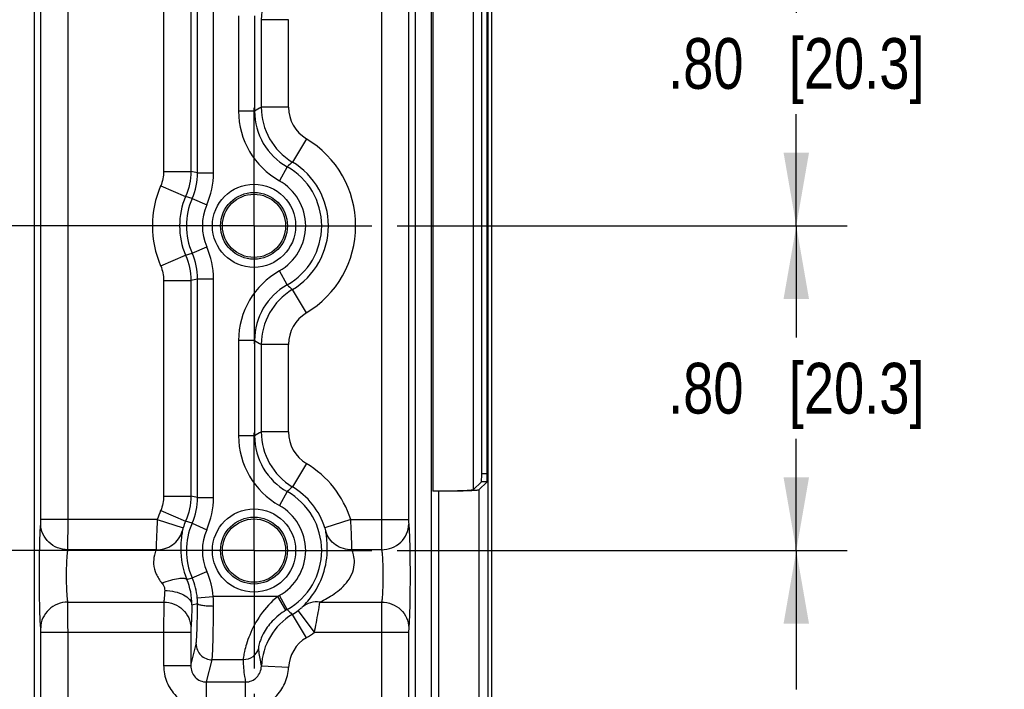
# Model space of a CAD drawing. Header units: inches. Extents: x 0 to 34, y 0 to 22.
# Tile 89 of 133: x 23.2 to 25.6, y 3.8 to 5.4. Entities that reach past the tile are written whole.
import ezdxf

# ---------------------------------------------------------------- set-up
doc = ezdxf.new("R2010")
doc.units = ezdxf.units.IN
doc.header["$LTSCALE"] = 1.87
doc.header["$MEASUREMENT"] = 0
doc.linetypes.add('CENTER', pattern=[0.6, 0.375, -0.075, 0.075, -0.075])
doc.layers.get('0').update_dxf_attribs({"linetype": 'CONTINUOUS'})
doc.layers.add('02___PRT_ALL_AXES', color=7, linetype='CONTINUOUS')
doc.layers.add('DIMENSIONS', color=7, linetype='CONTINUOUS')
doc.styles.get("Standard").update_dxf_attribs({"font": 'txt', "width": 0.8})
doc.dimstyles.new('DIMSTYLE_1', dxfattribs={"dimtxt": 0.125, "dimasz": 0.18, "dimexe": 0.125, "dimexo": 0.0625, "dimgap": 0.0625, "dimtad": 0, "dimtih": 1, "dimtoh": 1, "dimzin": 4, "dimdsep": 46, "dimtxsty": 'STANDARD', "dimblk": '_FILLED', "dimblk1": '_FILLED', "dimblk2": '_FILLED', "dimcen": 0.09, "dimadec": 0, "dimazin": 0, "dimtp": 0.001, "dimtm": 0.001, "dimtfac": 1, "dimtofl": 0, "dimtmove": 0, "dimatfit": 3, "dimldrblk": '_FILLED', "dimfxl": 1, "dimtolj": 1, "dimtzin": 4, "dimarcsym": 0})
doc.dimstyles.new('DIMSTYLE_2', dxfattribs={"dimtxt": 0.125, "dimasz": 0.18, "dimexe": 0.125, "dimexo": 0.0625, "dimgap": 0.0625, "dimtad": 0, "dimtih": 1, "dimtoh": 1, "dimzin": 4, "dimdsep": 46, "dimtxsty": 'STANDARD', "dimblk": '_FILLED', "dimblk1": '_FILLED', "dimblk2": '_FILLED', "dimcen": 0.09, "dimadec": 0, "dimazin": 0, "dimtp": 0.01, "dimtm": 0.01, "dimtfac": 1, "dimtofl": 0, "dimtmove": 0, "dimatfit": 3, "dimldrblk": '_FILLED', "dimfxl": 1, "dimtolj": 1, "dimtzin": 4, "dimarcsym": 0})

# ---------------------------------------------------------------- blocks, each defined once
blk = doc.blocks.new('_FILLED')
at = {"color": 0, "linetype": 'BYBLOCK'}
blk.add_solid([(0, 0), (-1, 0.174), (-1, -0.174)], dxfattribs=at)
blk = doc.blocks.new('*D7')
at = {"layer": 'DIMENSIONS', "color": 6, "linetype": 'CONTINUOUS'}
for p, q in [((24.1097, 4.1152), (25.2178, 4.1152)), ((25.0928, 4.1152), (25.0928, 3.7729)), ((25.0928, 3.1807), (25.0928, 3.5229)), ((24.3053, 3.1807), (25.2178, 3.1807))]:
    blk.add_line(p, q, dxfattribs=at)
at = {"layer": 'DIMENSIONS', "color": 6, "linetype": 'CONTINUOUS', "xscale": 0.18, "yscale": 0.18, "zscale": 0.18}
for p, rotation in [((25.0928, 4.1152), 90), ((25.0928, 3.1807), 270)]:
    blk.add_blockref('_FILLED', p, dxfattribs=dict(at, rotation=rotation))
at = {"layer": 'DIMENSIONS', "color": 6, "linetype": 'CONTINUOUS', "insert": (25.0928, 3.7104), "char_height": 0.125, "width": 1.025, "attachment_point": 2, "line_spacing_factor": 0.9}
blk.add_mtext('.93{\\Ftxt.shx;\\W1.000000;\\H0.125000; }[23.7]', dxfattribs=at)
blk = doc.blocks.new('*D8')
at = {"layer": 'DIMENSIONS', "color": 6, "linetype": 'CONTINUOUS'}
for p, q in [((24.1097, 4.9152), (25.2178, 4.9152)), ((25.0928, 4.9152), (25.0928, 4.6402)), ((25.0928, 4.1152), (25.0928, 4.3902)), ((24.1097, 4.1152), (25.2178, 4.1152))]:
    blk.add_line(p, q, dxfattribs=at)
at = {"layer": 'DIMENSIONS', "color": 6, "linetype": 'CONTINUOUS', "xscale": 0.18, "yscale": 0.18, "zscale": 0.18}
for p, rotation in [((25.0928, 4.9152), 90), ((25.0928, 4.1152), 270)]:
    blk.add_blockref('_FILLED', p, dxfattribs=dict(at, rotation=rotation))
at = {"layer": 'DIMENSIONS', "color": 6, "linetype": 'CONTINUOUS', "insert": (25.0928, 4.5777), "char_height": 0.125, "width": 1.025, "attachment_point": 2, "line_spacing_factor": 0.9}
blk.add_mtext('.80{\\Ftxt.shx;\\W1.000000;\\H0.125000; }[20.3]', dxfattribs=at)
blk = doc.blocks.new('*D9')
at = {"layer": 'DIMENSIONS', "color": 6, "linetype": 'CONTINUOUS'}
for p, q in [((24.1097, 5.7152), (25.2178, 5.7152)), ((25.0928, 5.7152), (25.0928, 5.4402)), ((25.0928, 4.9152), (25.0928, 5.1902)), ((24.1097, 4.9152), (25.2178, 4.9152))]:
    blk.add_line(p, q, dxfattribs=at)
at = {"layer": 'DIMENSIONS', "color": 6, "linetype": 'CONTINUOUS', "xscale": 0.18, "yscale": 0.18, "zscale": 0.18}
for p, rotation in [((25.0928, 5.7152), 90), ((25.0928, 4.9152), 270)]:
    blk.add_blockref('_FILLED', p, dxfattribs=dict(at, rotation=rotation))
at = {"layer": 'DIMENSIONS', "color": 6, "linetype": 'CONTINUOUS', "insert": (25.0928, 5.3777), "char_height": 0.125, "width": 1.025, "attachment_point": 2, "line_spacing_factor": 0.9}
blk.add_mtext('.80{\\Ftxt.shx;\\W1.000000;\\H0.125000; }[20.3]', dxfattribs=at)
blk = doc.blocks.new('*D12')
at = {"layer": 'DIMENSIONS', "color": 6, "linetype": 'CONTINUOUS'}
for p, q in [((19.0324, 3.7623), (19.0324, 2.3057)), ((23.7568, 3.7623), (23.7568, 2.3057)), ((19.0324, 2.4307), (20.8196, 2.4307)), ((23.7568, 2.4307), (21.9696, 2.4307))]:
    blk.add_line(p, q, dxfattribs=at)
at = {"layer": 'DIMENSIONS', "color": 6, "linetype": 'CONTINUOUS', "xscale": 0.18, "yscale": 0.18, "zscale": 0.18, "rotation": 180}
blk.add_blockref('_FILLED', (19.0324, 2.4307), dxfattribs=at)
at = {"layer": 'DIMENSIONS', "color": 6, "linetype": 'CONTINUOUS', "xscale": 0.18, "yscale": 0.18, "zscale": 0.18}
blk.add_blockref('_FILLED', (23.7568, 2.4307), dxfattribs=at)
at = {"layer": 'DIMENSIONS', "color": 6, "linetype": 'CONTINUOUS', "insert": (21.3946, 2.4932), "char_height": 0.125, "width": 1.025, "attachment_point": 2, "line_spacing_factor": 0.9}
blk.add_mtext('4.72{\\Ftxt.shx;\\W1.000000;\\H0.125000; }[120]', dxfattribs=at)
blk = doc.blocks.new('*D14')
at = {"layer": 'DIMENSIONS', "color": 2, "linetype": 'CONTINUOUS'}
for p, q in [((11.3967, 4.6922), (11.3967, 0.8057)), ((24.3428, 3.2182), (24.3428, 0.8057)), ((11.3967, 0.9307), (17.1448, 0.9307)), ((24.3428, 0.9307), (18.5948, 0.9307))]:
    blk.add_line(p, q, dxfattribs=at)
at = {"layer": 'DIMENSIONS', "color": 2, "linetype": 'CONTINUOUS', "xscale": 0.18, "yscale": 0.18, "zscale": 0.18, "rotation": 180}
blk.add_blockref('_FILLED', (11.3967, 0.9307), dxfattribs=at)
at = {"layer": 'DIMENSIONS', "color": 2, "linetype": 'CONTINUOUS', "xscale": 0.18, "yscale": 0.18, "zscale": 0.18}
blk.add_blockref('_FILLED', (24.3428, 0.9307), dxfattribs=at)
at = {"layer": 'DIMENSIONS', "color": 2, "linetype": 'CONTINUOUS', "insert": (17.8698, 0.9932), "char_height": 0.125, "width": 1.325, "attachment_point": 2, "line_spacing_factor": 0.9}
blk.add_mtext('12.95{\\Ftxt.shx;\\W1.000000;\\H0.125000; }[328.8]', dxfattribs=at)
blk = doc.blocks.new('*D19')
at = {"layer": 'DIMENSIONS', "color": 2, "linetype": 'CONTINUOUS'}
for p, q in [((24.1097, 4.1152), (25.2178, 4.1152)), ((25.0928, 4.1152), (25.0928, 3.7729)), ((25.0928, 3.1807), (25.0928, 3.5229)), ((24.3053, 3.1807), (25.2178, 3.1807))]:
    blk.add_line(p, q, dxfattribs=at)
at = {"layer": 'DIMENSIONS', "color": 2, "linetype": 'CONTINUOUS', "xscale": 0.18, "yscale": 0.18, "zscale": 0.18}
for p, rotation in [((25.0928, 4.1152), 90), ((25.0928, 3.1807), 270)]:
    blk.add_blockref('_FILLED', p, dxfattribs=dict(at, rotation=rotation))
at = {"layer": 'DIMENSIONS', "color": 2, "linetype": 'CONTINUOUS', "insert": (25.0928, 3.7104), "char_height": 0.125, "width": 1.025, "attachment_point": 2, "line_spacing_factor": 0.9}
blk.add_mtext('.93{\\Ftxt.shx;\\W1.000000;\\H0.125000; }[23.7]', dxfattribs=at)
blk = doc.blocks.new('*D20')
at = {"layer": 'DIMENSIONS', "color": 2, "linetype": 'CONTINUOUS'}
for p, q in [((24.1097, 4.9152), (25.2178, 4.9152)), ((25.0928, 4.9152), (25.0928, 4.6402)), ((25.0928, 4.1152), (25.0928, 4.3902)), ((24.1097, 4.1152), (25.2178, 4.1152))]:
    blk.add_line(p, q, dxfattribs=at)
at = {"layer": 'DIMENSIONS', "color": 2, "linetype": 'CONTINUOUS', "xscale": 0.18, "yscale": 0.18, "zscale": 0.18}
for p, rotation in [((25.0928, 4.9152), 90), ((25.0928, 4.1152), 270)]:
    blk.add_blockref('_FILLED', p, dxfattribs=dict(at, rotation=rotation))
at = {"layer": 'DIMENSIONS', "color": 2, "linetype": 'CONTINUOUS', "insert": (25.0928, 4.5777), "char_height": 0.125, "width": 1.025, "attachment_point": 2, "line_spacing_factor": 0.9}
blk.add_mtext('.80{\\Ftxt.shx;\\W1.000000;\\H0.125000; }[20.3]', dxfattribs=at)
blk = doc.blocks.new('*D21')
at = {"layer": 'DIMENSIONS', "color": 2, "linetype": 'CONTINUOUS'}
for p, q in [((24.1097, 5.7152), (25.2178, 5.7152)), ((25.0928, 5.7152), (25.0928, 5.4402)), ((25.0928, 4.9152), (25.0928, 5.1902)), ((24.1097, 4.9152), (25.2178, 4.9152))]:
    blk.add_line(p, q, dxfattribs=at)
at = {"layer": 'DIMENSIONS', "color": 2, "linetype": 'CONTINUOUS', "xscale": 0.18, "yscale": 0.18, "zscale": 0.18}
for p, rotation in [((25.0928, 5.7152), 90), ((25.0928, 4.9152), 270)]:
    blk.add_blockref('_FILLED', p, dxfattribs=dict(at, rotation=rotation))
at = {"layer": 'DIMENSIONS', "color": 2, "linetype": 'CONTINUOUS', "insert": (25.0928, 5.3777), "char_height": 0.125, "width": 1.025, "attachment_point": 2, "line_spacing_factor": 0.9}
blk.add_mtext('.80{\\Ftxt.shx;\\W1.000000;\\H0.125000; }[20.3]', dxfattribs=at)
blk = doc.blocks.new('*D22')
at = {"layer": 'DIMENSIONS', "color": 2, "linetype": 'CONTINUOUS'}
for p, q in [((19.0324, 3.7623), (19.0324, 2.3057)), ((23.7568, 3.7623), (23.7568, 2.3057)), ((19.0324, 2.4307), (20.8196, 2.4307)), ((23.7568, 2.4307), (21.9696, 2.4307))]:
    blk.add_line(p, q, dxfattribs=at)
at = {"layer": 'DIMENSIONS', "color": 2, "linetype": 'CONTINUOUS', "xscale": 0.18, "yscale": 0.18, "zscale": 0.18, "rotation": 180}
blk.add_blockref('_FILLED', (19.0324, 2.4307), dxfattribs=at)
at = {"layer": 'DIMENSIONS', "color": 2, "linetype": 'CONTINUOUS', "xscale": 0.18, "yscale": 0.18, "zscale": 0.18}
blk.add_blockref('_FILLED', (23.7568, 2.4307), dxfattribs=at)
at = {"layer": 'DIMENSIONS', "color": 2, "linetype": 'CONTINUOUS', "insert": (21.3946, 2.4932), "char_height": 0.125, "width": 1.025, "attachment_point": 2, "line_spacing_factor": 0.9}
blk.add_mtext('4.72{\\Ftxt.shx;\\W1.000000;\\H0.125000; }[120]', dxfattribs=at)

msp = doc.modelspace()

# ---------------------------------------------------------------- linework, layer by layer
at = {"color": 7, "linetype": 'CONTINUOUS'}
for p, q in [((24.3326, 6.5373), (24.3326, 3.293)), ((24.3428, 3.2807), (24.3428, 6.5497)), ((23.2148, 6.4601), (23.2148, 3.3703)), ((24.1544, 3.3703), (24.1544, 6.4601)), ((24.1938, 3.3703), (24.1938, 6.4601)), ((23.2316, 4.1914), (23.2316, 5.639)), ((23.2985, 4.1914), (23.2985, 5.639)), ((24.0708, 5.639), (24.0708, 4.1914)), ((24.1377, 5.639), (24.1377, 4.1914)), ((23.5341, 5.5809), (23.5341, 5.0494)), ((23.601, 5.5809), (23.601, 5.0494)), ((23.6177, 5.046), (23.6177, 5.5844)), ((23.657, 5.046), (23.657, 5.5844)), ((24.1971, 5.5692), (24.1971, 4.2612)), ((24.2971, 5.5658), (24.2971, 4.2646)), ((24.3177, 4.3043), (24.3177, 5.5261)), ((24.3315, 4.3043), (24.3315, 5.5261)), ((23.7188, 5.4326), (23.7188, 5.1977)), ((23.7581, 5.4326), (23.7581, 5.1977)), ((23.8418, 5.423), (23.7749, 5.423)), ((23.7749, 5.2074), (23.7749, 5.423)), ((23.8418, 5.2074), (23.8418, 5.423)), ((23.7581, 5.1977), (23.7188, 5.1977)), ((23.8418, 5.2074), (23.7749, 5.2074)), ((23.8857, 5.1298), (23.8512, 5.0724)), ((23.5341, 5.0494), (23.601, 5.0494)), ((23.6177, 5.046), (23.657, 5.046)), ((23.8385, 5.0605), (23.8192, 5.0262)), ((23.5268, 5.0138), (23.5882, 4.9874)), ((23.6043, 4.9825), (23.5882, 4.9874)), ((23.6043, 4.9825), (23.6403, 4.9666)), ((23.6043, 4.8479), (23.6403, 4.8638)), ((23.5268, 4.8166), (23.5882, 4.8429)), ((23.5882, 4.8429), (23.6043, 4.8479)), ((23.8385, 4.7699), (23.8192, 4.8042)), ((23.5341, 4.7809), (23.601, 4.7809)), ((23.5341, 4.7809), (23.5341, 4.2494)), ((23.601, 4.7809), (23.601, 4.2494)), ((23.6177, 4.7844), (23.657, 4.7844)), ((23.6177, 4.246), (23.6177, 4.7844)), ((23.657, 4.246), (23.657, 4.7844)), ((23.8857, 4.7006), (23.8512, 4.758)), ((23.7581, 4.6326), (23.7188, 4.6326)), ((23.7188, 4.6326), (23.7188, 4.3977)), ((23.7581, 4.6326), (23.7581, 4.3977)), ((23.8418, 4.623), (23.7749, 4.623)), ((23.7749, 4.4074), (23.7749, 4.623)), ((23.8418, 4.4074), (23.8418, 4.623)), ((23.7581, 4.3977), (23.7188, 4.3977)), ((23.8418, 4.4074), (23.7749, 4.4074)), ((23.8857, 4.3298), (23.8512, 4.2724)), ((24.3315, 4.3043), (24.3177, 4.3043)), ((24.2971, 4.2646), (24.3171, 4.2846)), ((24.3108, 4.2646), (24.3309, 4.2846)), ((24.3309, 4.2846), (24.3171, 4.2846)), ((23.5341, 4.2494), (23.601, 4.2494)), ((23.6177, 4.246), (23.657, 4.246)), ((23.8385, 4.2605), (23.8192, 4.2262)), ((24.2109, 4.2612), (24.1971, 4.2612)), ((24.2109, 4.2612), (24.2109, 3.3703)), ((24.3108, 4.2646), (24.3108, 3.3703)), ((23.5268, 4.2138), (23.5882, 4.1874)), ((23.2313, 4.1802), (23.2316, 4.1914)), ((23.5184, 4.1914), (23.2316, 4.1914)), ((23.2982, 4.1171), (23.2985, 4.1914)), ((23.5184, 4.1914), (23.5821, 4.171)), ((23.6043, 4.1825), (23.5882, 4.1874)), ((23.6043, 4.1825), (23.6403, 4.1666)), ((23.9952, 4.1914), (23.9315, 4.171)), ((23.9952, 4.1914), (24.1377, 4.1914)), ((23.5154, 4.1171), (23.2982, 4.1171)), ((24.0711, 4.1171), (23.9982, 4.1171)), ((23.6043, 4.0479), (23.6403, 4.0638)), ((23.5914, 4.0439), (23.6043, 4.0479)), ((23.8385, 3.9699), (23.8192, 4.0042)), ((23.2982, 3.9883), (23.5344, 3.9883)), ((23.5344, 3.9883), (23.5341, 3.914)), ((23.6037, 3.9815), (23.6177, 3.9844)), ((23.6171, 3.9984), (23.6563, 4.0019)), ((23.8153, 4.0019), (23.6563, 4.0019)), ((23.8353, 3.9681), (23.8153, 4.0019)), ((23.9193, 3.9883), (24.0711, 3.9883)), ((24.0711, 3.9883), (24.0708, 3.914)), ((23.8857, 3.9006), (23.8512, 3.958)), ((23.9057, 3.914), (23.8659, 3.9678)), ((23.2316, 3.914), (23.601, 3.914)), ((23.2316, 3.2395), (23.2316, 3.914)), ((23.2985, 3.1966), (23.2985, 3.914)), ((23.5341, 3.914), (23.5341, 3.8319)), ((23.6013, 3.9251), (23.601, 3.914)), ((23.601, 3.914), (23.601, 3.8319)), ((23.9057, 3.914), (24.1377, 3.914)), ((24.0708, 3.914), (24.0708, 3.6899)), ((24.138, 3.9251), (24.1377, 3.914)), ((24.1377, 3.914), (24.1377, 3.6732)), ((23.601, 3.8319), (23.6141, 3.885)), ((23.6399, 3.7914), (23.6535, 3.846)), ((23.73, 3.846), (23.6535, 3.846)), ((23.5341, 3.8319), (23.601, 3.8319)), ((23.8419, 3.8271), (23.775, 3.8301)), ((23.6399, 3.7914), (23.7361, 3.7914)), ((23.6399, 3.7251), (23.6399, 3.7914)), ((23.7361, 3.7251), (23.7361, 3.7914))]:
    msp.add_line(p, q, dxfattribs=at)
for centre, radius in [((23.7568, 4.9152), 0.1025), ((23.7568, 4.9152), 0.0824), ((23.7568, 4.9152), 0.0779), ((23.7568, 4.1152), 0.1025), ((23.7568, 4.1152), 0.0824), ((23.7568, 4.1152), 0.0779)]:
    msp.add_circle(centre, radius, dxfattribs=at)
for centre, radius, start, end in [((23.9323, 5.423), 0.1575, 120.9998, 179.9836), ((23.9155, 5.1977), 0.1967, 179.9999, 240.6759), ((24.431, 4.0476), 1.3325, 119.4974, 120.327), ((23.9155, 5.1977), 0.1573, 179.9862, 240.6903), ((23.9323, 5.2074), 0.1575, 180.0164, 239.0002), ((23.9323, 5.2074), 0.0905, 180.002, 239.0145), ((23.7568, 4.9152), 0.2503, 300.9834, 59.0166), ((24.2145, 4.67), 0.5421, 132.0723, 133.9189), ((23.7568, 4.9152), 0.1834, 300.9834, 59.0166), ((22.9441, 1.8518), 3.2644, 78.0911, 78.3909), ((23.7568, 4.9152), 0.1667, 299.3257, 60.6744), ((23.7568, 4.9152), 0.1273, 299.3242, 60.6758), ((23.7568, 4.9152), 0.2503, 156.7995, 203.2005), ((23.7568, 4.9152), 0.1834, 156.7995, 203.2005), ((23.7568, 4.9152), 0.1667, 156.1998, 203.8002), ((23.7568, 4.9152), 0.1273, 156.1998, 203.8002), ((23.9155, 4.6326), 0.1967, 119.3241, 180.0001), ((22.9441, 7.9786), 3.2644, 281.609, 281.9089), ((23.9155, 4.6327), 0.1573, 119.3095, 180.0136), ((23.9323, 4.623), 0.1575, 120.9998, 179.9836), ((24.2145, 5.1604), 0.5421, 226.08, 227.9266), ((23.9323, 4.623), 0.0905, 120.9855, 179.998), ((24.431, 5.7828), 1.3326, 239.6717, 240.5013), ((23.9155, 4.3977), 0.1967, 179.9999, 240.6759), ((24.431, 3.2476), 1.3325, 119.4974, 120.327), ((23.9155, 4.3977), 0.1573, 179.9862, 240.6903), ((23.9323, 4.4074), 0.1575, 180.0164, 239.0002), ((23.9323, 4.4074), 0.0905, 180.002, 239.0145), ((23.7568, 4.1152), 0.2503, 17.7258, 59.0166), ((24.2145, 3.87), 0.5421, 132.0723, 133.9189), ((23.7568, 4.1152), 0.1834, 17.7258, 59.0166), ((22.9441, 1.0518), 3.2644, 78.0911, 78.3909), ((23.7568, 4.1152), 0.1667, 299.3242, 60.6744), ((23.7568, 4.1152), 0.1273, 299.3242, 60.6758), ((23.7568, 4.1152), 0.2503, 156.7995, 162.2742), ((23.7568, 4.1152), 0.1834, 156.7995, 162.2742), ((23.7568, 4.1152), 0.1667, 156.1998, 203.8002), ((23.7568, 4.1152), 0.1273, 156.1998, 203.8002), ((23.4591, 3.9841), 0.198, 5.162, 23.7417), ((23.4491, 3.9834), 0.1546, 359.2964, 23.018), ((23.4594, 3.9842), 0.1583, 5.1628, 23.7442), ((23.9161, 3.8317), 0.1978, 119.3276, 120.6326), ((23.4708, 3.9854), 0.1468, 359.6208, 5.0994), ((23.3267, 3.9799), 0.3303, 359.7759, 3.8274), ((23.9323, 3.823), 0.1575, 120.9998, 177.3902), ((23.9157, 3.8322), 0.1579, 119.3157, 120.6243), ((24.2144, 4.3605), 0.5422, 226.0942, 227.9409), ((23.7568, 4.1152), 0.1834, 300.9834, 306.4981), ((23.7568, 4.1152), 0.2503, 300.9834, 306.4981), ((23.9323, 3.823), 0.0905, 120.9851, 177.4038)]:
    msp.add_arc(centre, radius, start, end, dxfattribs=at)
for centre in [(24.3171, 4.3043), (24.3308, 4.3043)]:
    msp.add_ellipse(centre, major_axis=(0, 0.0197), ratio=0.034921, start_param=-3.106686, end_param=-1.570796, dxfattribs=at)
for points in [[(23.5341, 5.0494), (23.5341, 5.0373), (23.5316, 5.0249), (23.5268, 5.0138)], [(23.601, 5.0494), (23.601, 5.0283), (23.5966, 5.0068), (23.5882, 4.9874)], [(23.6043, 4.9825), (23.613, 5.0022), (23.6177, 5.0243), (23.6177, 5.046)], [(23.6403, 4.9666), (23.6512, 4.9913), (23.657, 5.0189), (23.657, 5.046)], [(23.657, 4.7844), (23.657, 4.8115), (23.6512, 4.8391), (23.6403, 4.8638)], [(23.5882, 4.8429), (23.5966, 4.8235), (23.601, 4.802), (23.601, 4.7809)], [(23.6177, 4.7844), (23.6177, 4.8061), (23.613, 4.8281), (23.6043, 4.8479)], [(23.5268, 4.8166), (23.5316, 4.8054), (23.5341, 4.7931), (23.5341, 4.7809)], [(23.5341, 4.2494), (23.5341, 4.2373), (23.5316, 4.2249), (23.5268, 4.2138)], [(23.601, 4.2494), (23.601, 4.2283), (23.5966, 4.2068), (23.5882, 4.1874)], [(23.6043, 4.1825), (23.613, 4.2022), (23.6177, 4.2243), (23.6177, 4.246)], [(23.6403, 4.1666), (23.6512, 4.1913), (23.657, 4.2189), (23.657, 4.246)]]:
    msp.add_open_spline(points, degree=3, dxfattribs=at)
for points, knots in [([(24.2971, 4.2646), (24.2965, 4.264), (24.2937, 4.264), (24.2888, 4.2632), (24.2807, 4.2628), (24.2702, 4.2623), (24.2573, 4.2619), (24.2369, 4.2615), (24.2208, 4.2613), (24.2097, 4.2612)], [0, 0, 0, 0, 0.025703, 0.085524, 0.178017, 0.300371, 0.449076, 0.619376, 1, 1, 1, 1]), ([(24.3108, 4.2646), (24.3106, 4.2644), (24.3097, 4.2642), (24.308, 4.2638), (24.3054, 4.2635), (24.3001, 4.2631), (24.2915, 4.2626), (24.2791, 4.2621), (24.2641, 4.2617), (24.2407, 4.2613), (24.2223, 4.2612), (24.2097, 4.2612)], [0, 0, 0, 0, 0.00861, 0.026008, 0.052258, 0.087219, 0.181868, 0.306568, 0.456597, 0.626468, 1, 1, 1, 1]), ([(23.2313, 3.9251), (23.2306, 3.9316), (23.2298, 3.9481), (23.2284, 3.9906), (23.2279, 4.0527), (23.2284, 4.1148), (23.2298, 4.1573), (23.2306, 4.1737), (23.2313, 4.1802)], [0, 0, 0, 0, 0.076843, 0.193551, 0.5, 0.806448, 0.923156, 1, 1, 1, 1]), ([(23.2982, 4.1171), (23.2895, 4.1172), (23.2722, 4.1206), (23.2502, 4.1345), (23.2351, 4.1554), (23.2314, 4.1721), (23.2313, 4.1802)], [0, 0, 0, 0, 0.256111, 0.509215, 0.756946, 1, 1, 1, 1]), ([(23.5184, 4.1914), (23.518, 4.1834), (23.5169, 4.1587), (23.5158, 4.1339), (23.5154, 4.1171)], [0, 0, 0, 0, 0.321684, 1, 1, 1, 1]), ([(23.9982, 4.1171), (23.9981, 4.1209), (23.9973, 4.1457), (23.9962, 4.1704), (23.9952, 4.1914)], [0, 0, 0, 0, 0.153486, 1, 1, 1, 1]), ([(24.0708, 4.1914), (24.0708, 4.1834), (24.0709, 4.1586), (24.0708, 4.1339), (24.0711, 4.1171)], [0, 0, 0, 0, 0.321742, 1, 1, 1, 1]), ([(24.0711, 4.1171), (24.0797, 4.1172), (24.097, 4.1205), (24.1191, 4.1345), (24.1342, 4.1554), (24.1379, 4.1721), (24.138, 4.1802)], [0, 0, 0, 0, 0.256111, 0.509215, 0.756946, 1, 1, 1, 1]), ([(24.1377, 4.1914), (24.1377, 4.1902), (24.1378, 4.1865), (24.1377, 4.1828), (24.138, 4.1802)], [0, 0, 0, 0, 0.321678, 1, 1, 1, 1]), ([(24.138, 4.1802), (24.1386, 4.1737), (24.1395, 4.1573), (24.1409, 4.1148), (24.1414, 4.0527), (24.1409, 3.9906), (24.1395, 3.9481), (24.1386, 3.9316), (24.138, 3.9251)], [0, 0, 0, 0, 0.076844, 0.193552, 0.5, 0.806449, 0.923156, 1, 1, 1, 1]), ([(23.5154, 4.1171), (23.5296, 4.1168), (23.5585, 4.125), (23.5763, 4.1497), (23.58, 4.1628)], [0, 0, 0, 0, 0.509032, 1, 1, 1, 1]), ([(23.58, 4.1628), (23.5793, 4.1576), (23.5772, 4.1437), (23.5745, 4.1035), (23.5814, 4.068), (23.5914, 4.0439)], [0, 0, 0, 0, 0.130424, 0.351102, 1, 1, 1, 1]), ([(23.5821, 4.171), (23.5818, 4.1701), (23.581, 4.1674), (23.5802, 4.1646), (23.58, 4.1628)], [0, 0, 0, 0, 0.357236, 1, 1, 1, 1]), ([(23.8758, 3.976), (23.8851, 3.9856), (23.9082, 4.0119), (23.9331, 4.0638), (23.9389, 4.1144), (23.9359, 4.1473), (23.9342, 4.1585), (23.9336, 4.1628)], [0, 0, 0, 0, 0.197937, 0.513385, 0.832202, 0.935964, 1, 1, 1, 1]), ([(23.9336, 4.1628), (23.9336, 4.1632), (23.9331, 4.166), (23.9323, 4.1687), (23.9315, 4.171)], [0, 0, 0, 0, 0.131764, 1, 1, 1, 1]), ([(23.9982, 4.1171), (23.984, 4.1168), (23.9551, 4.125), (23.9374, 4.1497), (23.9336, 4.1628)], [0, 0, 0, 0, 0.509031, 1, 1, 1, 1]), ([(23.2982, 3.9883), (23.2975, 3.9916), (23.2967, 3.9999), (23.2953, 4.0213), (23.2948, 4.0527), (23.2953, 4.0841), (23.2967, 4.1055), (23.2975, 4.1138), (23.2982, 4.1171)], [0, 0, 0, 0, 0.077147, 0.193831, 0.500016, 0.806192, 0.922866, 1, 1, 1, 1]), ([(23.5154, 4.1171), (23.514, 4.1126), (23.5102, 4.1015), (23.5083, 4.0808), (23.5145, 4.0565), (23.5243, 4.0417), (23.53, 4.0349)], [0, 0, 0, 0, 0.159581, 0.402566, 0.696311, 1, 1, 1, 1]), ([(23.9193, 3.9883), (23.9312, 3.9942), (23.9497, 4.0044), (23.9727, 4.0224), (23.9891, 4.0402), (24.001, 4.0617), (24.0053, 4.0843), (24.003, 4.1029), (23.9995, 4.113), (23.9982, 4.1171)], [0, 0, 0, 0, 0.238432, 0.375981, 0.520395, 0.668657, 0.809038, 0.923914, 1, 1, 1, 1]), ([(24.0711, 4.1171), (24.0717, 4.1138), (24.0726, 4.1055), (24.074, 4.0841), (24.0745, 4.0527), (24.074, 4.0213), (24.0726, 3.9999), (24.0717, 3.9916), (24.0711, 3.9883)], [0, 0, 0, 0, 0.077134, 0.193809, 0.499985, 0.806171, 0.922854, 1, 1, 1, 1]), ([(23.53, 4.0349), (23.5371, 4.0377), (23.5504, 4.0423), (23.569, 4.0466), (23.582, 4.048), (23.5901, 4.0461), (23.5914, 4.0439)], [0, 0, 0, 0, 0.359905, 0.664627, 0.881067, 1, 1, 1, 1]), ([(23.53, 4.0349), (23.5311, 4.0336), (23.5349, 4.0283), (23.537, 4.0216), (23.5368, 4.0168)], [0, 0, 0, 0, 0.264688, 1, 1, 1, 1]), ([(23.5368, 4.0168), (23.5366, 4.011), (23.536, 4.0015), (23.5351, 3.992), (23.5344, 3.9883)], [0, 0, 0, 0, 0.605647, 1, 1, 1, 1]), ([(23.5368, 4.0168), (23.5453, 4.0166), (23.5613, 4.0148), (23.5825, 4.0076), (23.5982, 3.9969), (23.6034, 3.9863), (23.6037, 3.9815)], [0, 0, 0, 0, 0.312526, 0.593955, 0.822163, 1, 1, 1, 1]), ([(23.2982, 3.9883), (23.2895, 3.9882), (23.2722, 3.9848), (23.2502, 3.9709), (23.2351, 3.95), (23.2314, 3.9333), (23.2313, 3.9251)], [0, 0, 0, 0, 0.256111, 0.509215, 0.756946, 1, 1, 1, 1]), ([(23.2985, 3.914), (23.2985, 3.922), (23.2984, 3.9467), (23.2984, 3.9715), (23.2982, 3.9883)], [0, 0, 0, 0, 0.321753, 1, 1, 1, 1]), ([(23.5344, 3.9883), (23.543, 3.9882), (23.5603, 3.9848), (23.5824, 3.9709), (23.5974, 3.95), (23.6012, 3.9333), (23.6013, 3.9251)], [0, 0, 0, 0, 0.256111, 0.509215, 0.756946, 1, 1, 1, 1]), ([(23.6037, 3.9815), (23.6035, 3.9701), (23.6029, 3.9513), (23.602, 3.9325), (23.6013, 3.9251)], [0, 0, 0, 0, 0.60652, 1, 1, 1, 1]), ([(23.6141, 3.885), (23.615, 3.8886), (23.6156, 3.8997), (23.6167, 3.9208), (23.6173, 3.9503), (23.6176, 3.9724), (23.6177, 3.9844)], [0, 0, 0, 0, 0.11256, 0.332981, 0.639102, 1, 1, 1, 1]), ([(23.6177, 3.9844), (23.6178, 3.9839), (23.619, 3.983), (23.6229, 3.9815), (23.631, 3.98), (23.6429, 3.9789), (23.6521, 3.9786), (23.657, 3.9786)], [0, 0, 0, 0, 0.036831, 0.101856, 0.320182, 0.634645, 1, 1, 1, 1]), ([(23.6535, 3.846), (23.6544, 3.8509), (23.6549, 3.8656), (23.6561, 3.8938), (23.6567, 3.9331), (23.6569, 3.9626), (23.657, 3.9786)], [0, 0, 0, 0, 0.112281, 0.332702, 0.638948, 1, 1, 1, 1]), ([(23.8153, 4.0019), (23.7991, 3.9892), (23.772, 3.9596), (23.7495, 3.9175), (23.7384, 3.8863), (23.7335, 3.8683), (23.731, 3.8553), (23.73, 3.8484), (23.73, 3.846)], [0, 0, 0, 0, 0.339932, 0.651736, 0.781529, 0.885461, 0.959202, 1, 1, 1, 1]), ([(23.9193, 3.9883), (23.9115, 3.9892), (23.8957, 3.9881), (23.8816, 3.9808), (23.8758, 3.976)], [0, 0, 0, 0, 0.508609, 1, 1, 1, 1]), ([(23.9057, 3.914), (23.9073, 3.9219), (23.9121, 3.9466), (23.9167, 3.9714), (23.9193, 3.9883)], [0, 0, 0, 0, 0.320282, 1, 1, 1, 1]), ([(24.0711, 3.9883), (24.0797, 3.9882), (24.097, 3.9848), (24.1191, 3.9709), (24.1342, 3.95), (24.1379, 3.9333), (24.138, 3.9251)], [0, 0, 0, 0, 0.256111, 0.509215, 0.756946, 1, 1, 1, 1]), ([(23.8353, 3.9681), (23.8229, 3.9607), (23.8014, 3.9435), (23.7825, 3.917), (23.7736, 3.8975), (23.77, 3.8868), (23.7683, 3.8794), (23.7677, 3.8755), (23.7678, 3.8741)], [0, 0, 0, 0, 0.362096, 0.683472, 0.80761, 0.901395, 0.965089, 1, 1, 1, 1]), ([(23.8659, 3.9678), (23.867, 3.9685), (23.8704, 3.9712), (23.8737, 3.9739), (23.8758, 3.976)], [0, 0, 0, 0, 0.309868, 1, 1, 1, 1]), ([(23.2316, 3.914), (23.2316, 3.9152), (23.2315, 3.9189), (23.2315, 3.9226), (23.2313, 3.9251)], [0, 0, 0, 0, 0.321678, 1, 1, 1, 1]), ([(23.6141, 3.885), (23.6142, 3.875), (23.6227, 3.8543), (23.6435, 3.846), (23.6535, 3.846)], [0, 0, 0, 0, 0.498388, 1, 1, 1, 1]), ([(23.7678, 3.8741), (23.7655, 3.8662), (23.7553, 3.8514), (23.7383, 3.846), (23.73, 3.846)], [0, 0, 0, 0, 0.498595, 1, 1, 1, 1]), ([(23.7678, 3.8741), (23.7685, 3.863), (23.7706, 3.8482), (23.7741, 3.8338), (23.775, 3.8302)], [0, 0, 0, 0, 0.746781, 1, 1, 1, 1]), ([(23.73, 3.846), (23.73, 3.8323), (23.7317, 3.8139), (23.7351, 3.7959), (23.7361, 3.7914)], [0, 0, 0, 0, 0.747393, 1, 1, 1, 1]), ([(23.5341, 3.8319), (23.5341, 3.8181), (23.5395, 3.7901), (23.5629, 3.7546), (23.5981, 3.7307), (23.6261, 3.7251), (23.6399, 3.7251)], [0, 0, 0, 0, 0.250075, 0.50005, 0.750001, 1, 1, 1, 1]), ([(23.601, 3.8319), (23.6009, 3.8268), (23.6027, 3.8164), (23.6111, 3.8029), (23.6241, 3.7935), (23.6347, 3.7914), (23.6399, 3.7914)], [0, 0, 0, 0, 0.247143, 0.496329, 0.747717, 1, 1, 1, 1]), ([(23.7361, 3.7914), (23.7411, 3.7914), (23.7514, 3.7934), (23.7683, 3.8049), (23.7747, 3.8203), (23.775, 3.8302)], [0, 0, 0, 0, 0.254442, 0.507903, 1, 1, 1, 1]), ([(23.7361, 3.7251), (23.7495, 3.7251), (23.7767, 3.7304), (23.8112, 3.753), (23.8349, 3.7868), (23.8412, 3.8137), (23.8419, 3.8271)], [0, 0, 0, 0, 0.250001, 0.499956, 0.74993, 1, 1, 1, 1])]:
    msp.add_open_spline(points, degree=3, knots=knots, dxfattribs=at)
at = {"layer": '02___PRT_ALL_AXES', "color": 7, "linetype": 'CENTER'}
for p, q in [((23.7568, 4.9152), (23.7568, 5.2055)), ((23.7568, 4.9152), (19.2386, 4.9152)), ((23.7568, 4.9152), (24.0472, 4.9152)), ((23.7568, 4.9152), (23.7568, 4.6248)), ((23.7568, 4.1152), (23.7568, 4.4055)), ((23.7568, 4.1152), (19.2672, 4.1152)), ((23.7568, 4.1152), (24.0472, 4.1152)), ((23.7568, 4.1152), (23.7568, 3.8248))]:
    msp.add_line(p, q, dxfattribs=at)

# ---------------------------------------------------------------- dimensions: what is measured, and where the dimension line sits
at = {"layer": 'DIMENSIONS', "color": 6, "linetype": 'CONTINUOUS'}
for base, p1, p2, picture, middle in [((25.0928, 5.7152), (24.0472, 4.9152), (24.0472, 5.7152), '*D9', (25.0928, 5.3152)), ((25.0928, 4.9152), (24.0472, 4.1152), (24.0472, 4.9152), '*D8', (25.0928, 4.5152)), ((25.0928, 4.1152), (24.2428, 3.1807), (24.0472, 4.1152), '*D7', (25.0928, 3.6479))]:
    dim = msp.add_linear_dim(base=base, p1=p1, p2=p2, angle=90, dimstyle='DIMSTYLE_2', dxfattribs=at)
    dim.commit()
    dim.dimension.update_dxf_attribs({"geometry": picture, "text_midpoint": middle, "dimtype": 160})
at = {"layer": 'DIMENSIONS', "color": 2, "linetype": 'CONTINUOUS'}
for base, p1, p2, angle, dimstyle, picture, middle in [((25.0928, 5.7152), (24.0472, 4.9152), (24.0472, 5.7152), 90, 'DIMSTYLE_1', '*D21', (25.0928, 5.3152)), ((25.0928, 4.9152), (24.0472, 4.1152), (24.0472, 4.9152), 90, 'DIMSTYLE_1', '*D20', (25.0928, 4.5152)), ((11.3967, 0.9307), (24.3428, 3.2807), (11.3967, 4.7547), 180, 'DIMSTYLE_2', '*D14', (17.8698, 0.9307)), ((25.0928, 3.1807), (24.0472, 4.1152), (24.2428, 3.1807), 270, 'DIMSTYLE_1', '*D19', (25.0928, 3.6479)), ((19.0324, 2.4307), (23.7568, 3.8248), (19.0324, 3.8248), 180, 'DIMSTYLE_1', '*D22', (21.3946, 2.4307))]:
    dim = msp.add_linear_dim(base=base, p1=p1, p2=p2, angle=angle, dimstyle=dimstyle, dxfattribs=at)
    dim.commit()
    dim.dimension.update_dxf_attribs({"geometry": picture, "text_midpoint": middle, "dimtype": 160})
at = {"layer": 'DIMENSIONS', "color": 6, "linetype": 'CONTINUOUS'}
dim = msp.add_linear_dim(base=(23.7568, 2.4307), p1=(19.0324, 3.8248), p2=(23.7568, 3.8248), dimstyle='DIMSTYLE_2', dxfattribs=at)
dim.commit()
dim.dimension.update_dxf_attribs({"geometry": '*D12', "text_midpoint": (21.3946, 2.4307), "dimtype": 160})

doc.saveas('drawing.dxf')
